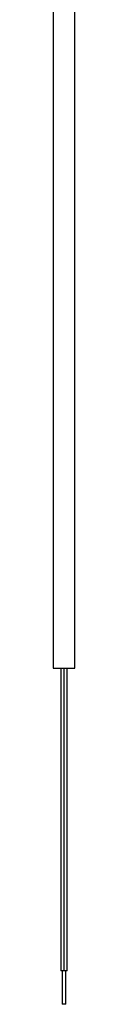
# Model space of a CAD drawing. Header units: millimetres. Extents: x -100 to 100, y -262 to 104.
# Tile 1 of 4: x 83 to 87, y -262 to -79. Entities that reach past the tile are written whole.
import ezdxf

# ---------------------------------------------------------------- set-up
doc = ezdxf.new("R2010")
doc.units = ezdxf.units.MM
doc.layers.add('MAIN-1', color=7, linetype='Continuous')
doc.layers.add('MAIN-2', color=7, linetype='Continuous')

msp = doc.modelspace()

# ---------------------------------------------------------------- linework, layer by layer
at = {"layer": 'MAIN-1'}
for p, q in [((83, -14), (83, -199.5)), ((87, -199.5), (87, -14)), ((83, -199.5), (87, -199.5)), ((84.4, -199.5), (84.4, -255.75)), ((85.6, -255.75), (85.6, -199.5)), ((85.6, -255.75), (84.4, -255.75)), ((84.64, -255.75), (84.64, -262)), ((85.36, -262), (85.36, -255.75)), ((85.36, -262), (84.64, -262))]:
    msp.add_line(p, q, dxfattribs=at)
at = {"layer": 'MAIN-2'}
for p, q in [((84.97, -199.5), (84.97, -255.75)), ((85.03, -255.75), (85.03, -199.5))]:
    msp.add_line(p, q, dxfattribs=at)

doc.saveas('drawing.dxf')
